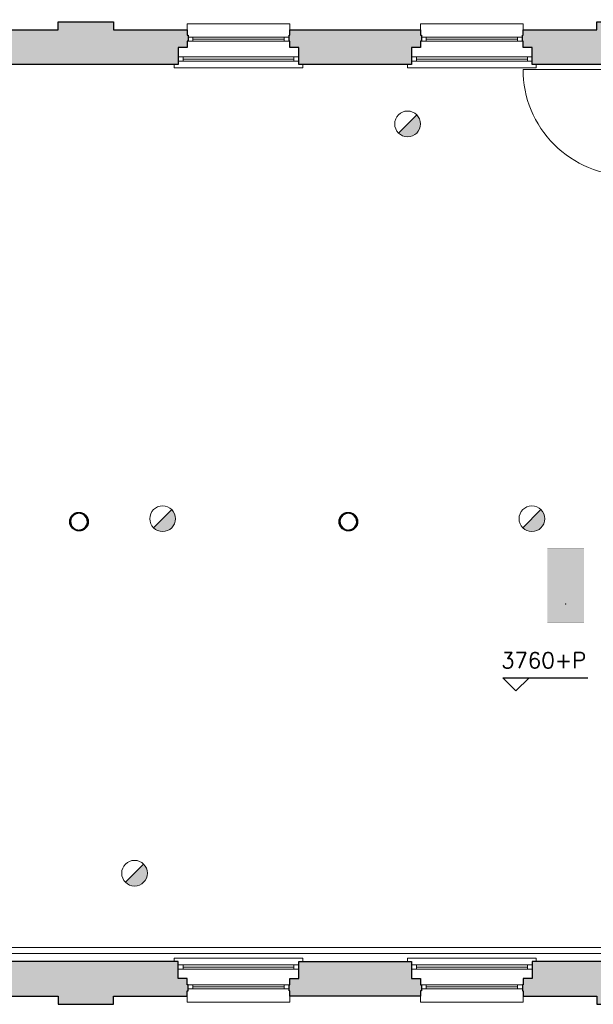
# Model space of a CAD drawing. Header units: millimetres. Extents: x -13022 to 1371524, y -38729 to 632593.
# Tile 150 of 256: x 870569 to 877610, y -13352 to -1276. Entities that reach past the tile are written whole.
import ezdxf

# ---------------------------------------------------------------- set-up
doc = ezdxf.new("R2010")
doc.units = ezdxf.units.MM
doc.header["$LTSCALE"] = 35
doc.set_wipeout_variables(frame=1)
doc.linetypes.add('DASHED', pattern=[200, 100, -100])
for name, color, linetype, lineweight in [('A OPMER', 10, 'Continuous', 50), ('Al65----_beveiliging-inst', 92, 'Continuous', 9), ('B6 TEKST', 7, 'Continuous', 25), ('B95 tekst', 7, 'Continuous', 25), ('brandveiligheid voorzieningen', 10, 'Continuous', 9)]:
    doc.layers.add(name, color=color, linetype=linetype, lineweight=lineweight)
for name, color, linetype in [('LAYER102', 1, 'Continuous'), ('LAYER111', 7, 'Continuous'), ('LAYER22', 7, 'Continuous'), ('LAYER28', 7, 'Continuous'), ('LAYER30', 7, 'Continuous'), ('LAYER31', 7, 'Continuous')]:
    doc.layers.add(name, color=color, linetype=linetype)
doc.styles.add('SIMPLEX', font='SIMPLEX.SHX', dxfattribs={"width": 0.75})
doc.styles.get("Standard").update_dxf_attribs({"font": 'simplex.shx'})
doc.dimstyles.new('~R----C~', dxfattribs={"dimtxt": 162, "dimasz": 180, "dimexe": 0.18, "dimexo": 0.0625, "dimgap": 16.2, "dimtad": 1, "dimdec": 0, "dimzin": 0, "dimdsep": 46, "dimtxsty": 'Standard', "dimcen": 0.09, "dimse1": 1, "dimse2": 1, "dimclrd": 7, "dimadec": 0, "dimazin": 0, "dimtfac": 1, "dimtdec": 4, "dimtmove": 0, "dimatfit": 3, "dimfxl": 1, "dimtolj": 1, "dimtzin": 0, "dimlwd": 13, "dimarcsym": 0})
pattern_1 = [(45, (644075.12476, 33579.78944), (-0.2121320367, 0.2121320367), []), (45, (644075.12476, 33580.00157), (-0.2121320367, 0.2121320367), [])]

# ---------------------------------------------------------------- blocks, each defined once
blk = doc.blocks.new('*D207')
at = {"layer": 'Defpoints', "color": 0, "linetype": 'Continuous', "transparency": 16777216}
for p in [(884972, 279), (827466, -1302), (884972, -1302)]:
    blk.add_point(p, dxfattribs=at)
at = {"layer": 'LAYER102', "color": 7, "linetype": 'Continuous', "lineweight": 13, "transparency": 16777216}
blk.add_line((827646, 279), (884792, 279), dxfattribs=at)
at = {"layer": 'LAYER102', "color": 7, "linetype": 'Continuous', "transparency": 16777216}
for points in [[(827646, 309), (827646, 249), (827466, 279)], [(884792, 309), (884792, 249), (884972, 279)]]:
    blk.add_solid(points, dxfattribs=at)
at = {"layer": 'LAYER102', "color": 0, "linetype": 'Continuous', "transparency": 16777216, "insert": (856219, 376), "char_height": 162, "attachment_point": 5}
blk.add_mtext('\\A1;57506', dxfattribs=at)
blk = doc.blocks.new('Vluchtrichting rechtdoor of naar beneden')
at = {"layer": 'Al65----_beveiliging-inst', "linetype": 'Continuous', "true_color": 0xffffff}
h = blk.add_hatch(color=7, dxfattribs=at)
edge = h.paths.add_edge_path()
edge.add_arc((-2.1449, 5.962), 0.7575, 92.128042, 178.185477)
edge.add_arc((-2.1628, 5.9872), 0.7392, 180.090101, 191.562583)
edge.add_line((-2.887, 5.839), (-4.652, 5.839))
edge.add_line((-4.652, 5.839), (-5.698, 4.787))
edge.add_line((-5.698, 4.787), (-5.285, 4.372))
edge.add_line((-5.285, 4.372), (-4.41, 5.253))
edge.add_line((-4.41, 5.253), (-3.544, 5.253))
edge.add_line((-3.544, 5.253), (-5.527, 3.346))
edge.add_line((-5.527, 3.346), (-6.694, 3.346))
edge.add_line((-6.694, 3.346), (-6.694, 2.613))
edge.add_line((-6.694, 2.613), (-4.496, 2.613))
edge.add_line((-4.496, 2.613), (-4.136, 2.974))
edge.add_line((-4.136, 2.974), (-3.193, 2.026))
edge.add_line((-3.193, 2.026), (-3.193, 0.852))
edge.add_line((-3.193, 0.852), (-2.464, 0.852))
edge.add_line((-2.464, 0.852), (-2.464, 2.33))
edge.add_line((-2.464, 2.33), (-3.621, 3.493))
edge.add_line((-3.621, 3.493), (-3.192, 3.923))
edge.add_line((-3.192, 3.923), (-2.428, 3.154))
edge.add_line((-2.428, 3.154), (-2.033, 3.552))
edge.add_line((-2.033, 3.552), (-2.797, 4.321))
edge.add_line((-2.797, 4.321), (-2.317, 4.803))
edge.add_line((-2.317, 4.803), (-2.317, 5.267))
edge.add_line((-2.317, 5.267), (-2.173, 5.253))
edge.add_arc((-2.2013, 6.0112), 0.7587, 272.13837, 358.096609)
edge.add_arc((-2.2036, 5.9585), 0.7611, 2.072152, 87.692869)
for points in [[(3.808, 1.106), (6.433, 1.106), (6.433, 6.344), (3.808, 6.344)], [(1.1805, 2.889), (1.1805, 5.804), (0.5775, 5.804), (0.5775, 2.889), (-0.571, 2.889), (0.879, 1.421), (2.334, 2.889)]]:
    blk.add_hatch(color=7, dxfattribs=at).paths.add_polyline_path(points)
at = {"layer": 'Al65----_beveiliging-inst', "color": 7, "true_color": 0xffffff, "const_width": 0.05}
blk.add_lwpolyline([(-7.5, 0), (7.5, 0), (7.5, 7.5), (-7.5, 7.5)], close=True, dxfattribs=at)
at = {"layer": 'Al65----_beveiliging-inst', "color": 255}
blk.add_point((3.75, 3.75), dxfattribs=at)
at = {"layer": 'Al65----_beveiliging-inst', "color": 7, "true_color": 0xffffff}
blk.add_solid([(-7.5, 0), (7.5, 0), (-7.5, 7.5), (7.5, 7.5)], dxfattribs=at)
at = {"layer": 'Al65----_beveiliging-inst', "color": 92}
blk.add_solid([(-7.25, 0.25), (7.25, 0.25), (-7.25, 7.25), (7.25, 7.25)], dxfattribs=at)
blk = doc.blocks.new('Brandmelder')
at = {"layer": 'brandveiligheid voorzieningen'}
blk.add_hatch(color=256, dxfattribs=at).paths.add_polyline_path([(76.62, -89.8, 0.198912), (75.85, -87.94), (72.13, -91.66, 0.668179)])
blk.add_line((72.13, -91.66), (75.85, -87.94), dxfattribs=at)
blk.add_circle((73.99, -89.8), 2.63, dxfattribs=at)

msp = doc.modelspace()

# ---------------------------------------------------------------- hatches: boundary and pattern name
at = {"layer": 'LAYER111', "linetype": 'Continuous', "lineweight": 5}
for points in [[(870246.125, -1826.543), (870246.125, -1616.55), (870136.125, -1616.55), (870136.125, -1541.55), (870126.125, -1541.543), (870126.125, -1466.558), (870136.125, -1466.558), (870136.125, -1401.558), (871042.125, -1401.558), (871042.125, -1301.55), (871722.125, -1301.55), (871722.125, -1401.55), (872625.125, -1401.55), (872625.125, -1466.558), (872635.125, -1466.558), (872635.125, -1541.543), (872625.125, -1541.55), (872625.125, -1616.55), (872515.125, -1616.55), (872515.125, -1826.543)], [(876860.125, -1826.543), (876860.125, -1616.55), (876750.125, -1616.55), (876750.125, -1541.55), (876740.125, -1541.543), (876740.125, -1466.558), (876750.125, -1466.558), (876750.125, -1401.558), (877653.125, -1401.558), (877653.125, -1301.55), (878333.125, -1301.55), (878333.125, -1401.55), (879252.625, -1401.55), (879252.625, -1466.558), (879262.625, -1466.558), (879262.625, -1541.543), (879252.625, -1541.55), (879252.625, -1616.55), (879142.625, -1616.55), (879142.625, -1826.543)], [(873995.125, -1826.55), (873995.125, -1616.55), (873885.125, -1616.55), (873885.125, -1541.55), (873875.125, -1541.543), (873875.125, -1466.558), (873885.125, -1466.558), (873885.125, -1401.558), (875490.125, -1401.55), (875490.125, -1466.558), (875500.125, -1466.558), (875500.125, -1541.543), (875490.125, -1541.55), (875490.125, -1616.55), (875380.125, -1616.55), (875380.125, -1826.55)], [(872515.125, -12826.55), (872515.125, -13036.543), (872625.125, -13036.543), (872625.125, -13111.543), (872635.125, -13111.55), (872635.125, -13186.535), (872625.125, -13186.535), (872625.125, -13251.543), (871722.125, -13251.55), (871722.125, -13351.55), (871042.125, -13351.55), (871042.125, -13251.543), (870136.125, -13251.535), (870136.125, -13186.535), (870126.125, -13186.535), (870126.125, -13111.55), (870136.125, -13111.543), (870136.125, -13036.543), (870246.125, -13036.543), (870246.125, -12826.55)], [(875380.125, -12826.55), (875380.125, -13036.55), (875490.125, -13036.55), (875490.125, -13111.55), (875500.125, -13111.558), (875500.125, -13186.543), (875490.25, -13186.543), (875490.25, -13251.543), (873885.125, -13251.55), (873885.125, -13186.543), (873875.125, -13186.543), (873875.125, -13111.558), (873885.125, -13111.55), (873885.125, -13036.55), (873995.125, -13036.55), (873995.125, -12826.55)], [(879142.625, -12826.55), (879142.625, -13036.543), (879252.625, -13036.543), (879252.625, -13111.543), (879262.625, -13111.55), (879262.625, -13186.535), (879252.625, -13186.535), (879252.625, -13251.543), (878333.125, -13251.55), (878333.125, -13351.55), (877653.125, -13351.55), (877653.125, -13251.543), (876750.125, -13251.535), (876750.125, -13186.535), (876740.125, -13186.535), (876740.125, -13111.55), (876750.125, -13111.543), (876750.125, -13036.543), (876860.125, -13036.543), (876860.125, -12826.55)]]:
    msp.add_hatch(color=254, dxfattribs=at).paths.add_polyline_path(points, flags=0)

# ---------------------------------------------------------------- linework, layer by layer
at = {"layer": 'B95 tekst'}
for p, q in [((876500.677, -9349.188), (877542.56, -9349.188)), ((876500.677, -9349.188), (876660.678, -9509.189)), ((876820.68, -9349.188), (876660.678, -9509.189))]:
    msp.add_line(p, q, dxfattribs=at)
at = {"layer": 'LAYER22', "color": 7, "linetype": 'Continuous', "lineweight": 18}
for points in [[(872625.125, -1401.558), (872625.125, -1326.558), (873885.125, -1326.558), (873885.125, -1401.558)], [(875490.125, -1401.558), (875490.125, -1326.558), (876750.125, -1326.558), (876750.125, -1401.558)], [(874045.125, -1826.558), (874045.125, -1866.558), (872465.125, -1866.558), (872465.125, -1826.558)], [(876910.125, -1826.558), (876910.125, -1866.558), (875330.125, -1866.558), (875330.125, -1826.558)], [(872625.125, -13251.543), (872625.125, -13326.543), (873885.062, -13326.543), (873885.062, -13251.543)], [(875490.25, -13251.543), (875490.25, -13326.543), (876750.187, -13326.543), (876750.187, -13251.543)]]:
    msp.add_lwpolyline(points, dxfattribs=at)
at = {"layer": 'LAYER22', "color": 7, "linetype": 'DASHED', "lineweight": 18}
for points in [[(872625.125, -1401.558), (872625.125, -1326.558), (873885.125, -1326.558), (873885.125, -1401.558)], [(875490.125, -1401.558), (875490.125, -1326.558), (876750.125, -1326.558), (876750.125, -1401.558)], [(874045.125, -1826.558), (874045.125, -1866.558), (872465.125, -1866.558), (872465.125, -1826.558)], [(876910.125, -1826.558), (876910.125, -1866.558), (875330.125, -1866.558), (875330.125, -1826.558)], [(872625.125, -13251.543), (872625.125, -13326.543), (873885.062, -13326.543), (873885.062, -13251.543)], [(875490.25, -13251.543), (875490.25, -13326.543), (876750.187, -13326.543), (876750.187, -13251.543)]]:
    msp.add_lwpolyline(points, dxfattribs=at)
at = {"layer": 'LAYER28', "color": 7, "linetype": 'Continuous', "lineweight": 25}
for points in [[(870246.125, -1826.543), (870246.125, -1616.55), (870136.125, -1616.55), (870136.125, -1541.55), (870126.125, -1541.543), (870126.125, -1466.558), (870136.125, -1466.558), (870136.125, -1401.558), (871042.125, -1401.558), (871042.125, -1301.55), (871722.125, -1301.55), (871722.125, -1401.55), (872625.125, -1401.55), (872625.125, -1466.558), (872635.125, -1466.558), (872635.125, -1541.543), (872625.125, -1541.55), (872625.125, -1616.55), (872515.125, -1616.55), (872515.125, -1826.543)], [(876860.125, -1826.543), (876860.125, -1616.55), (876750.125, -1616.55), (876750.125, -1541.55), (876740.125, -1541.543), (876740.125, -1466.558), (876750.125, -1466.558), (876750.125, -1401.558), (877653.125, -1401.558), (877653.125, -1301.55), (878333.125, -1301.55), (878333.125, -1401.55), (879252.625, -1401.55), (879252.625, -1466.558), (879262.625, -1466.558), (879262.625, -1541.543), (879252.625, -1541.55), (879252.625, -1616.55), (879142.625, -1616.55), (879142.625, -1826.543)], [(873995.125, -1826.55), (873995.125, -1616.55), (873885.125, -1616.55), (873885.125, -1541.55), (873875.125, -1541.543), (873875.125, -1466.558), (873885.125, -1466.558), (873885.125, -1401.558), (875490.125, -1401.55), (875490.125, -1466.558), (875500.125, -1466.558), (875500.125, -1541.543), (875490.125, -1541.55), (875490.125, -1616.55), (875380.125, -1616.55), (875380.125, -1826.55)], [(870246.125, -12826.55), (870246.125, -13036.543), (870136.125, -13036.543), (870136.125, -13111.543), (870126.125, -13111.55), (870126.125, -13186.535), (870136.125, -13186.535), (870136.125, -13251.535), (871042.125, -13251.543), (871042.125, -13351.55), (871722.125, -13351.55), (871722.125, -13251.55), (872625.125, -13251.543), (872625.125, -13186.535), (872635.125, -13186.535), (872635.125, -13111.55), (872625.125, -13111.543), (872625.125, -13036.543), (872515.125, -13036.543), (872515.125, -12826.55)], [(875380.125, -12826.55), (875380.125, -13036.55), (875490.125, -13036.55), (875490.125, -13111.55), (875500.125, -13111.558), (875500.125, -13186.543), (875490.25, -13186.543), (875490.25, -13251.543), (873885.125, -13251.55), (873885.125, -13186.543), (873875.125, -13186.543), (873875.125, -13111.558), (873885.125, -13111.55), (873885.125, -13036.55), (873995.125, -13036.55), (873995.125, -12826.55)], [(876860.125, -12826.55), (876860.125, -13036.543), (876750.125, -13036.543), (876750.125, -13111.543), (876740.125, -13111.55), (876740.125, -13186.535), (876750.125, -13186.535), (876750.125, -13251.535), (877653.125, -13251.543), (877653.125, -13351.55), (878333.125, -13351.55), (878333.125, -13251.55), (879252.625, -13251.543), (879252.625, -13186.535), (879262.625, -13186.535), (879262.625, -13111.55), (879252.625, -13111.543), (879252.625, -13036.543), (879142.625, -13036.543), (879142.625, -12826.55)]]:
    msp.add_lwpolyline(points, close=True, dxfattribs=at)
for points in [[(871297.125, -7318.8, -2.414213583), (871183.875, -7432.058, -0.414213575), (871297.125, -7318.8)], [(874603.125, -7318.8, -2.414213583), (874489.875, -7432.058, -0.414213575), (874603.125, -7318.8)]]:
    msp.add_lwpolyline(points, format="xyb", close=True, dxfattribs=at)
at = {"layer": 'LAYER30', "color": 7, "linetype": 'Continuous', "lineweight": 18}
for points in [[(872635.125, -1491.558), (872695.125, -1491.558), (872695.125, -1541.558), (872635.125, -1541.558)], [(873815.125, -1491.558), (873875.125, -1491.558), (873875.125, -1541.558), (873815.125, -1541.558)], [(875500.125, -1491.558), (875560.125, -1491.558), (875560.125, -1541.558), (875500.125, -1541.558)], [(876680.125, -1491.558), (876740.125, -1491.558), (876740.125, -1541.558), (876680.125, -1541.558)], [(872575.156, -1783.871), (872515.156, -1783.871), (872515.156, -1733.871), (872575.156, -1733.871)], [(873995.125, -1783.871), (873935.125, -1783.871), (873935.125, -1733.871), (873995.125, -1733.871)], [(875440.156, -1783.871), (875380.156, -1783.871), (875380.156, -1733.871), (875440.156, -1733.871)], [(876860.125, -1783.871), (876800.125, -1783.871), (876800.125, -1733.871), (876860.125, -1733.871)], [(872575.156, -12869.222), (872515.156, -12869.222), (872515.156, -12919.222), (872575.156, -12919.222)], [(873995.125, -12869.222), (873935.125, -12869.222), (873935.125, -12919.222), (873995.125, -12919.222)], [(875440.281, -12869.222), (875380.281, -12869.222), (875380.281, -12919.222), (875440.281, -12919.222)], [(876860.25, -12869.222), (876800.25, -12869.222), (876800.25, -12919.222), (876860.25, -12919.222)], [(872635.125, -13161.535), (872695.125, -13161.535), (872695.125, -13111.535), (872635.125, -13111.535)], [(873815.125, -13161.535), (873875.125, -13161.535), (873875.125, -13111.535), (873815.125, -13111.535)], [(875500.25, -13161.535), (875560.25, -13161.535), (875560.25, -13111.535), (875500.25, -13111.535)], [(876680.25, -13161.535), (876740.25, -13161.535), (876740.25, -13111.535), (876680.25, -13111.535)]]:
    msp.add_lwpolyline(points, close=True, dxfattribs=at)
for points in [[(872695.125, -1491.558), (873815.125, -1491.558)], [(872695.125, -1516.558), (873815.125, -1516.558)], [(872695.125, -1541.558), (873815.125, -1541.558)], [(875560.125, -1491.558), (876680.125, -1491.558)], [(875560.125, -1516.558), (876680.125, -1516.558)], [(875560.125, -1541.558), (876680.125, -1541.558)], [(873935.125, -1733.871), (872575.156, -1733.871)], [(873935.125, -1758.871), (872575.156, -1758.871)], [(873935.125, -1783.871), (872575.156, -1783.871)], [(876800.125, -1733.871), (875440.156, -1733.871)], [(876800.125, -1758.871), (875440.156, -1758.871)], [(876800.125, -1783.871), (875440.156, -1783.871)], [(873935.125, -12869.222), (872575.156, -12869.222)], [(873935.125, -12894.222), (872575.156, -12894.222)], [(873935.125, -12919.222), (872575.156, -12919.222)], [(876800.25, -12869.222), (875440.281, -12869.222)], [(876800.25, -12894.222), (875440.281, -12894.222)], [(876800.25, -12919.222), (875440.281, -12919.222)], [(872695.125, -13111.535), (873815.125, -13111.535)], [(872695.125, -13136.535), (873815.125, -13136.535)], [(872695.125, -13161.535), (873815.125, -13161.535)], [(875560.25, -13111.535), (876680.25, -13111.535)], [(875560.25, -13136.535), (876680.25, -13136.535)], [(875560.25, -13161.535), (876680.25, -13161.535)]]:
    msp.add_lwpolyline(points, dxfattribs=at)
at = {"layer": 'LAYER31', "color": 7, "linetype": 'Continuous', "lineweight": 18}
msp.add_lwpolyline([(878050.719, -1886.543), (876747.75, -1886.543, 0.41421361), (878050.719, -3189.519)], format="xyb", dxfattribs=at)

# ---------------------------------------------------------------- block references
at = {"layer": 'A OPMER', "ltscale": 0.1, "xscale": 60, "yscale": 60, "zscale": 60, "rotation": 270}
msp.add_blockref('Vluchtrichting rechtdoor of naar beneden', (877045.414, -8215.666), dxfattribs=at)
at = {"layer": 'Al65----_beveiliging-inst', "xscale": 60, "yscale": 60, "zscale": 60}
for p in [(870890.81, 2833.317), (867884.213, -2008.454), (872416.705, -2008.454), (867539.344, -6355.909)]:
    msp.add_blockref('Brandmelder', p, dxfattribs=at)

# ---------------------------------------------------------------- texts
at = {"layer": 'B6 TEKST', "style": 'SIMPLEX'}
msp.add_text('3760+P', height=192, dxfattribs=at).set_placement((876477.996, -9228.204))
at = {"layer": 'LAYER102', "color": 7, "linetype": 'Continuous', "lineweight": 0, "char_height": 162, "attachment_point": 7, "line_spacing_factor": 1.333333}
for s, insert in [('\\pi-504.72;{\\fArial|b1|i0|c0|p34;\\H1.2346x;kantoor\\fArial|b0|i0|c0|p34;\\H0.81x;\\P\\pi-698.63;kantoorfunctie \\P\\pi-399.6;20,8 m2}', (974477.645, -4558.737)), ('\\pi-504.72;{\\fArial|b1|i0|c0|p34;\\H1.2346x;kantoor\\fArial|b0|i0|c0|p34;\\H0.81x;\\P\\pi-698.63;kantoorfunctie \\P\\pi-399.6;20,3 m2}', (969237.306, -5091.305)), ('\\pi-742.15;{\\fArial|b0|i0|c0|p34;verkeersruimte\\P\\pi-335.38;8,3 m2}', (977311.13, -5233.141)), ('\\pi-742.15;{\\fArial|b0|i0|c0|p34;verkeersruimte\\P\\pi-335.38;8,9 m2}', (975112.316, -6864.703)), ('\\pi-504.72;{\\fArial|b1|i0|c0|p34;\\H1.2346x;kantoor\\P\\pi-698.63;\\fArial|b0|i0|c0|p34;\\H0.81x;kantoorfunctie \\P\\pi-399.6;24,9 m2}', (970908.715, -9706.638)), ('\\pi-504.72;{\\fArial|b1|i0|c0|p34;\\H1.2346x;kantoor\\fArial|b0|i0|c0|p34;\\H0.81x;\\P\\pi-698.63;kantoorfunctie \\P\\pi-390.59;14,2 m2}', (977066.011, -9722.852))]:
    msp.add_mtext(s, dxfattribs=dict(at, insert=insert))

# ---------------------------------------------------------------- dimensions: what is measured, and where the dimension line sits
at = {"layer": 'LAYER102', "color": 7, "linetype": 'Continuous'}
dim = msp.add_linear_dim(base=(884972.125, 278.805), p1=(827466.125, -1301.554), p2=(884972.125, -1301.554), angle=0.0000081, dimstyle='~R----C~', dxfattribs=at)
dim.commit()
dim.dimension.update_dxf_attribs({"geometry": '*D207', "text_midpoint": (856219.125, 376.005)})

# ---------------------------------------------------------------- wipeouts: each hides what was drawn before it
at = {"linetype": 'Continuous'}
msp.add_wipeout([(861252.125, -12726.488), (861252.125, -12656.488), (884207.125, -12656.55), (884207.125, -12726.55)], dxfattribs=at).dxf.layer = 'LAYER111'

# ---------------------------------------------------------------- next in the draw order: linework, layer by layer
at = {"layer": 'LAYER102', "color": 7, "linetype": 'Continuous', "lineweight": 18}
msp.add_lwpolyline([(861252.125, -12726.488), (861252.125, -12656.488), (884207.125, -12656.55), (884207.125, -12726.55)], close=True, dxfattribs=at)
at = {"layer": 'LAYER102', "color": 7, "linetype": 'DASHED', "lineweight": 18}
msp.add_lwpolyline([(861252.125, -12726.488), (861252.125, -12656.488), (884207.125, -12656.55), (884207.125, -12726.55)], close=True, dxfattribs=at)
at = {"layer": 'LAYER22', "color": 7, "linetype": 'Continuous', "lineweight": 18}
for points in [[(874045.125, -12826.535), (874045.125, -12786.535), (872465.187, -12786.535), (872465.187, -12826.535)], [(876910.25, -12826.535), (876910.25, -12786.535), (875330.312, -12786.535), (875330.312, -12826.535)]]:
    msp.add_lwpolyline(points, dxfattribs=at)
at = {"layer": 'LAYER22', "color": 7, "linetype": 'DASHED', "lineweight": 18}
for points in [[(874045.125, -12826.535), (874045.125, -12786.535), (872465.187, -12786.535), (872465.187, -12826.535)], [(876910.25, -12826.535), (876910.25, -12786.535), (875330.312, -12786.535), (875330.312, -12826.535)]]:
    msp.add_lwpolyline(points, dxfattribs=at)

# ---------------------------------------------------------------- next in the draw order: wipeouts: each hides what was drawn before it
at = {"linetype": 'Continuous'}
for points in [[(871297.125, -7545.3), (871297.125, -7535.3), (871315.047, -7533.73), (871332.437, -7529.074), (871348.75, -7521.468), (871363.484, -7511.148), (871376.219, -7498.421), (871386.531, -7483.679), (871394.14, -7467.371), (871398.797, -7449.988), (871400.375, -7432.058), (871398.797, -7414.129), (871394.14, -7396.746), (871386.531, -7380.437), (871376.219, -7365.695), (871363.484, -7352.968), (871348.75, -7342.648), (871332.437, -7335.043), (871315.047, -7330.386), (871297.125, -7328.816), (871279.203, -7330.386), (871261.812, -7335.043), (871245.5, -7342.648), (871230.765, -7352.968), (871218.031, -7365.695), (871207.719, -7380.437), (871200.109, -7396.746), (871195.453, -7414.129), (871193.89, -7432.058), (871195.453, -7449.984), (871200.109, -7467.367), (871207.719, -7483.675), (871218.047, -7498.418), (871230.765, -7511.14), (871245.515, -7521.461), (871261.812, -7529.066), (871279.203, -7533.722), (871297.125, -7535.293), (871297.125, -7545.3), (871278.156, -7543.699), (871259.719, -7538.945), (871242.344, -7531.171), (871226.515, -7520.593), (871212.687, -7507.519), (871201.234, -7492.308), (871192.5, -7475.394), (871186.719, -7457.257), (871184.062, -7438.41), (871184.594, -7419.382), (871188.312, -7400.711), (871195.094, -7382.929), (871204.765, -7366.531), (871217.047, -7351.988), (871231.594, -7339.707), (871247.984, -7330.031), (871265.765, -7323.242), (871284.437, -7319.527), (871303.469, -7318.996), (871322.312, -7321.656), (871340.453, -7327.433), (871357.375, -7336.171), (871372.578, -7347.617), (871385.656, -7361.449), (871396.234, -7377.273), (871404.015, -7394.648), (871408.765, -7413.082), (871410.359, -7432.05), (871408.64, -7451.714), (871403.531, -7470.781), (871395.187, -7488.671), (871383.875, -7504.839), (871369.906, -7518.8), (871353.75, -7530.121), (871335.859, -7538.464), (871316.781, -7543.574), (871297.125, -7545.293)], [(874603.125, -7545.3), (874603.125, -7535.3), (874621.047, -7533.73), (874638.437, -7529.074), (874654.75, -7521.468), (874669.484, -7511.148), (874682.219, -7498.421), (874692.531, -7483.679), (874700.14, -7467.371), (874704.797, -7449.988), (874706.375, -7432.058), (874704.797, -7414.129), (874700.14, -7396.746), (874692.531, -7380.437), (874682.219, -7365.695), (874669.484, -7352.968), (874654.75, -7342.648), (874638.437, -7335.043), (874621.047, -7330.386), (874603.125, -7328.816), (874585.203, -7330.386), (874567.812, -7335.043), (874551.5, -7342.648), (874536.765, -7352.968), (874524.031, -7365.695), (874513.719, -7380.437), (874506.109, -7396.746), (874501.453, -7414.129), (874499.89, -7432.058), (874501.453, -7449.984), (874506.109, -7467.367), (874513.719, -7483.675), (874524.047, -7498.418), (874536.765, -7511.14), (874551.515, -7521.461), (874567.812, -7529.066), (874585.203, -7533.722), (874603.125, -7535.293), (874603.125, -7545.3), (874584.156, -7543.699), (874565.719, -7538.945), (874548.344, -7531.171), (874532.515, -7520.593), (874518.687, -7507.519), (874507.234, -7492.308), (874498.5, -7475.394), (874492.719, -7457.257), (874490.062, -7438.41), (874490.594, -7419.382), (874494.312, -7400.711), (874501.094, -7382.929), (874510.765, -7366.531), (874523.047, -7351.988), (874537.594, -7339.707), (874553.984, -7330.031), (874571.765, -7323.242), (874590.437, -7319.527), (874609.469, -7318.996), (874628.312, -7321.656), (874646.453, -7327.433), (874663.375, -7336.171), (874678.578, -7347.617), (874691.656, -7361.449), (874702.234, -7377.273), (874710.015, -7394.648), (874714.765, -7413.082), (874716.359, -7432.05), (874714.64, -7451.714), (874709.531, -7470.781), (874701.187, -7488.671), (874689.875, -7504.839), (874675.906, -7518.8), (874659.75, -7530.121), (874641.859, -7538.464), (874622.781, -7543.574), (874603.125, -7545.293)]]:
    msp.add_wipeout(points, dxfattribs=at).dxf.layer = 'LAYER111'

# ---------------------------------------------------------------- next in the draw order: hatches: boundary and pattern name
at = {"layer": 'LAYER28', "linetype": 'Continuous', "lineweight": 13}
h = msp.add_hatch(dxfattribs=at)
h.set_pattern_fill('~A--FYV~', style=0, pattern_type=0)
h.set_pattern_definition(pattern_1)
h.paths.add_polyline_path([(871297.125, -7545.3), (871297.125, -7535.3, 2.414213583), (871193.875, -7432.058, 0.414213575), (871297.125, -7535.3), (871297.125, -7545.3, -2.414091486), (871410.375, -7432.05, -0.414233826)], flags=0)
h = msp.add_hatch(dxfattribs=at)
h.set_pattern_fill('~A--FYV~', style=0, pattern_type=0)
h.set_pattern_definition(pattern_1)
h.paths.add_polyline_path([(874603.125, -7545.3), (874603.125, -7535.3, 2.414213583), (874499.875, -7432.058, 0.414213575), (874603.125, -7535.3), (874603.125, -7545.3, -2.414091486), (874716.375, -7432.05, -0.414233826)], flags=0)

# ---------------------------------------------------------------- next in the draw order: linework, layer by layer
at = {"layer": 'LAYER28', "color": 7, "linetype": 'Continuous', "lineweight": 25}
for points in [[(871297.125, -7318.8, -2.414213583), (871183.875, -7432.058, -0.414213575), (871297.125, -7318.8)], [(871297.125, -7545.3), (871297.125, -7535.3, 2.414213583), (871193.875, -7432.058, 0.414213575), (871297.125, -7535.3), (871297.125, -7545.3, -2.414091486), (871410.375, -7432.05, -0.414233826), (871297.125, -7545.3)], [(874603.125, -7318.8, -2.414213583), (874489.875, -7432.058, -0.414213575), (874603.125, -7318.8)], [(874603.125, -7545.3), (874603.125, -7535.3, 2.414213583), (874499.875, -7432.058, 0.414213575), (874603.125, -7535.3), (874603.125, -7545.3, -2.414091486), (874716.375, -7432.05, -0.414233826), (874603.125, -7545.3)]]:
    msp.add_lwpolyline(points, format="xyb", close=True, dxfattribs=at)

# ---------------------------------------------------------------- next in the draw order: texts
at = {"layer": 'LAYER102', "color": 7, "linetype": 'Continuous', "lineweight": 0, "insert": (1015098.3, -7360.957), "char_height": 162, "attachment_point": 7, "line_spacing_factor": 1.333333}
msp.add_mtext('\\pi-726.83;{\\fArial|b1|i0|c0|p34;\\H1.2346x;bibliotheek\\fArial|b0|i0|c0|p34;\\H0.81x;\\P\\pi-925.11;bijeenkomstfunctie\\P\\pi-461.09;327,2 m2}', dxfattribs=at)

doc.saveas('drawing.dxf')
